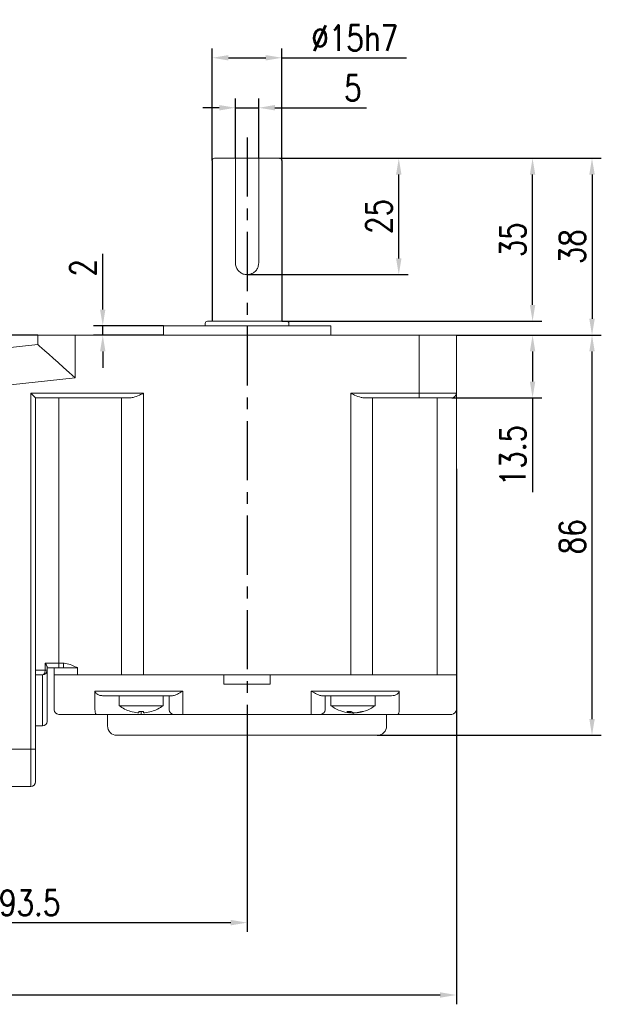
# Model space of a CAD drawing. Header units: inches. Extents: x 837 to 6223, y -2862 to 3098.
# Tile 39 of 139: x 4718 to 4843, y -1493 to -1282. Entities that reach past the tile are written whole.
import ezdxf

# ---------------------------------------------------------------- set-up
doc = ezdxf.new("R2010")
doc.units = ezdxf.units.IN
doc.header["$LTSCALE"] = 10
doc.header["$MEASUREMENT"] = 0
doc.linetypes.add('CENTER', pattern=[10.16, 6.35, -1.27, 1.27, -1.27])
doc.layers.add('3中心线层', color=1, linetype='CENTER')
doc.layers.add('7标注层', color=4, linetype='Continuous')
doc.styles.add('TH_GBDIM', font='romans.shx', dxfattribs={"width": 0.8, "bigfont": 'gbcbig.shx'})
doc.dimstyles.new('TH_GBDIM', dxfattribs={"dimtxt": 3.5, "dimasz": 2.5, "dimexe": 2, "dimexo": 0, "dimgap": 1, "dimtad": 1, "dimdec": 4, "dimdsep": 46, "dimtxsty": 'TH_GBDIM', "dimcen": 0.09, "dimclrd": 4, "dimclre": 4, "dimclrt": 3, "dimadec": 0, "dimazin": 0, "dimtfac": 1, "dimtdec": 4, "dimtmove": 0, "dimatfit": 3, "dimfxl": 1, "dimtzin": 0, "dimarcsym": 0})

# ---------------------------------------------------------------- blocks, each defined once
blk = doc.blocks.new('*D316')
at = {"layer": '7标注层', "color": 4, "lineweight": -2, "transparency": 16777216}
for p, q in [((4490.98, -1378.4), (4490.98, -1493.49)), ((4811.48, -1378.4), (4811.48, -1493.49)), ((4494.48, -1491.49), (4807.98, -1491.49))]:
    blk.add_line(p, q, dxfattribs=at)
at = {"layer": '7标注层', "color": 4, "transparency": 16777216}
for points in [[(4494.48, -1490.91), (4494.48, -1492.08), (4490.98, -1491.49)], [(4807.98, -1490.91), (4807.98, -1492.08), (4811.48, -1491.49)]]:
    blk.add_solid(points, dxfattribs=at)
at = {"layer": 'Defpoints', "color": 0, "transparency": 16777216}
for p in [(4490.98, -1378.4), (4811.48, -1378.4), (4811.48, -1491.49)]:
    blk.add_point(p, dxfattribs=at)
at = {"layer": '7标注层', "color": 3, "transparency": 16777216, "insert": (4652.08, -1487.24), "char_height": 5.5, "attachment_point": 5, "style": 'TH_GBDIM'}
blk.add_mtext('320.5', dxfattribs=at)
blk = doc.blocks.new('*D311')
at = {"layer": '7标注层', "color": 4, "lineweight": -2, "transparency": 16777216}
for p, q in [((4766.48, -1438.73), (4766.48, -1477.94)), ((4672.98, -1446.68), (4672.98, -1477.94)), ((4676.48, -1475.94), (4762.98, -1475.94))]:
    blk.add_line(p, q, dxfattribs=at)
at = {"layer": '7标注层', "color": 4, "transparency": 16777216}
for points in [[(4676.48, -1475.36), (4676.48, -1476.53), (4672.98, -1475.94)], [(4762.98, -1475.36), (4762.98, -1476.53), (4766.48, -1475.94)]]:
    blk.add_solid(points, dxfattribs=at)
at = {"layer": 'Defpoints', "color": 0, "transparency": 16777216}
for p in [(4766.48, -1438.73), (4672.98, -1446.68), (4766.48, -1475.94)]:
    blk.add_point(p, dxfattribs=at)
at = {"layer": '7标注层', "color": 3, "transparency": 16777216, "insert": (4719.73, -1471.69), "char_height": 5.5, "attachment_point": 5, "style": 'TH_GBDIM'}
blk.add_mtext('93.5', dxfattribs=at)
blk = doc.blocks.new('*D317')
at = {"layer": '7标注层', "color": 4, "lineweight": -2, "transparency": 16777216}
for p, q in [((4811.48, -1349.68), (4829.87, -1349.68)), ((4827.87, -1353.18), (4827.87, -1359.68)), ((4810.48, -1363.18), (4829.87, -1363.18)), ((4827.87, -1363.18), (4827.87, -1383.46))]:
    blk.add_line(p, q, dxfattribs=at)
at = {"layer": '7标注层', "color": 4, "transparency": 16777216}
for points in [[(4827.29, -1353.18), (4828.45, -1353.18), (4827.87, -1349.68)], [(4827.29, -1359.68), (4828.45, -1359.68), (4827.87, -1363.18)]]:
    blk.add_solid(points, dxfattribs=at)
at = {"layer": 'Defpoints', "color": 0, "transparency": 16777216}
for p in [(4811.48, -1349.68), (4827.87, -1349.68), (4810.48, -1363.18)]:
    blk.add_point(p, dxfattribs=at)
at = {"layer": '7标注层', "color": 3, "transparency": 16777216, "insert": (4823.62, -1375.57), "char_height": 5.5, "attachment_point": 5, "rotation": 90, "style": 'TH_GBDIM'}
blk.add_mtext('13.5', dxfattribs=at)
blk = doc.blocks.new('*D318')
at = {"layer": '7标注层', "color": 4, "lineweight": -2, "transparency": 16777216}
for p, q in [((4811.48, -1349.68), (4842.65, -1349.68)), ((4840.65, -1432.18), (4840.65, -1353.18)), ((4794.48, -1435.68), (4842.65, -1435.68))]:
    blk.add_line(p, q, dxfattribs=at)
at = {"layer": '7标注层', "color": 4, "transparency": 16777216}
for points in [[(4840.07, -1353.18), (4841.24, -1353.18), (4840.65, -1349.68)], [(4840.07, -1432.18), (4841.24, -1432.18), (4840.65, -1435.68)]]:
    blk.add_solid(points, dxfattribs=at)
at = {"layer": 'Defpoints', "color": 0, "transparency": 16777216}
for p in [(4811.48, -1349.68), (4840.65, -1349.68), (4794.48, -1435.68)]:
    blk.add_point(p, dxfattribs=at)
at = {"layer": '7标注层', "color": 3, "transparency": 16777216, "insert": (4836.4, -1393.03), "char_height": 5.5, "attachment_point": 5, "rotation": 90, "style": 'TH_GBDIM'}
blk.add_mtext('86', dxfattribs=at)
blk = doc.blocks.new('*D319')
at = {"layer": '7标注层', "color": 4, "lineweight": -2, "transparency": 16777216}
for p, q in [((4758.98, -1312.18), (4758.98, -1288.08)), ((4773.98, -1312.18), (4773.98, -1288.08)), ((4762.48, -1290.08), (4770.48, -1290.08)), ((4773.98, -1290.08), (4800.75, -1290.08))]:
    blk.add_line(p, q, dxfattribs=at)
at = {"layer": '7标注层', "color": 4, "transparency": 16777216}
for points in [[(4762.48, -1289.5), (4762.48, -1290.66), (4758.98, -1290.08)], [(4770.48, -1289.5), (4770.48, -1290.66), (4773.98, -1290.08)]]:
    blk.add_solid(points, dxfattribs=at)
at = {"layer": 'Defpoints', "color": 0, "transparency": 16777216}
for p in [(4773.98, -1290.08), (4758.98, -1312.18), (4773.98, -1312.18)]:
    blk.add_point(p, dxfattribs=at)
at = {"layer": '7标注层', "color": 3, "transparency": 16777216, "insert": (4789.62, -1285.83), "char_height": 5.5, "attachment_point": 5, "style": 'TH_GBDIM'}
blk.add_mtext('{%%c15}{}{h7}', dxfattribs=at)
blk = doc.blocks.new('*D320')
at = {"layer": '7标注层', "color": 4, "lineweight": -2, "transparency": 16777216}
for p, q in [((4773.48, -1311.68), (4801.1, -1311.68)), ((4799.1, -1333.18), (4799.1, -1315.18)), ((4766.48, -1336.68), (4801.1, -1336.68))]:
    blk.add_line(p, q, dxfattribs=at)
at = {"layer": '7标注层', "color": 4, "transparency": 16777216}
for points in [[(4798.51, -1315.18), (4799.68, -1315.18), (4799.1, -1311.68)], [(4798.51, -1333.18), (4799.68, -1333.18), (4799.1, -1336.68)]]:
    blk.add_solid(points, dxfattribs=at)
at = {"layer": 'Defpoints', "color": 0, "transparency": 16777216}
for p in [(4773.48, -1311.68), (4799.1, -1311.68), (4766.48, -1336.68)]:
    blk.add_point(p, dxfattribs=at)
at = {"layer": '7标注层', "color": 3, "transparency": 16777216, "insert": (4794.85, -1324.18), "char_height": 5.5, "attachment_point": 5, "rotation": 90, "style": 'TH_GBDIM'}
blk.add_mtext('{25}{}{}', dxfattribs=at)
blk = doc.blocks.new('*D312')
at = {"layer": '7标注层', "color": 4, "lineweight": -2, "transparency": 16777216}
for p, q in [((4778.55, -1311.68), (4842.65, -1311.68)), ((4840.65, -1315.18), (4840.65, -1346.18)), ((4811.48, -1349.68), (4842.65, -1349.68))]:
    blk.add_line(p, q, dxfattribs=at)
at = {"layer": '7标注层', "color": 4, "transparency": 16777216}
for points in [[(4840.07, -1315.18), (4841.24, -1315.18), (4840.65, -1311.68)], [(4840.07, -1346.18), (4841.24, -1346.18), (4840.65, -1349.68)]]:
    blk.add_solid(points, dxfattribs=at)
at = {"layer": 'Defpoints', "color": 0, "transparency": 16777216}
for p in [(4778.55, -1311.68), (4811.48, -1349.68), (4840.65, -1349.68)]:
    blk.add_point(p, dxfattribs=at)
at = {"layer": '7标注层', "color": 3, "transparency": 16777216, "insert": (4836.4, -1330.68), "char_height": 5.5, "attachment_point": 5, "rotation": 90, "style": 'TH_GBDIM'}
blk.add_mtext('38', dxfattribs=at)
blk = doc.blocks.new('*D321')
at = {"layer": '7标注层', "color": 4, "lineweight": -2, "transparency": 16777216}
for p, q in [((4735.44, -1344.18), (4735.44, -1332.24)), ((4748.48, -1347.68), (4733.44, -1347.68)), ((4735.44, -1349.68), (4735.44, -1347.68)), ((4748.48, -1349.68), (4733.44, -1349.68)), ((4735.44, -1353.18), (4735.44, -1356.68))]:
    blk.add_line(p, q, dxfattribs=at)
at = {"layer": '7标注层', "color": 4, "transparency": 16777216}
for points in [[(4734.86, -1344.18), (4736.02, -1344.18), (4735.44, -1347.68)], [(4734.86, -1353.18), (4736.02, -1353.18), (4735.44, -1349.68)]]:
    blk.add_solid(points, dxfattribs=at)
at = {"layer": 'Defpoints', "color": 0, "transparency": 16777216}
for p in [(4748.48, -1347.68), (4735.44, -1349.68), (4748.48, -1349.68)]:
    blk.add_point(p, dxfattribs=at)
at = {"layer": '7标注层', "color": 3, "transparency": 16777216, "insert": (4731.19, -1335.21), "char_height": 5.5, "attachment_point": 5, "rotation": 90, "style": 'TH_GBDIM'}
blk.add_mtext('2', dxfattribs=at)
blk = doc.blocks.new('*D326')
at = {"layer": '7标注层', "color": 4, "lineweight": -2, "transparency": 16777216}
for p, q in [((4763.98, -1311.68), (4763.98, -1298.82)), ((4768.98, -1311.68), (4768.98, -1298.82)), ((4760.48, -1300.82), (4756.98, -1300.82)), ((4763.98, -1300.82), (4768.98, -1300.82)), ((4772.48, -1300.82), (4792.19, -1300.82))]:
    blk.add_line(p, q, dxfattribs=at)
at = {"layer": '7标注层', "color": 4, "transparency": 16777216}
for points in [[(4760.48, -1300.23), (4760.48, -1301.4), (4763.98, -1300.82)], [(4772.48, -1300.23), (4772.48, -1301.4), (4768.98, -1300.82)]]:
    blk.add_solid(points, dxfattribs=at)
at = {"layer": 'Defpoints', "color": 0, "transparency": 16777216}
for p in [(4768.98, -1300.82), (4763.98, -1311.68), (4768.98, -1311.68)]:
    blk.add_point(p, dxfattribs=at)
at = {"layer": '7标注层', "color": 3, "transparency": 16777216, "insert": (4789.22, -1296.57), "char_height": 5.5, "attachment_point": 5, "style": 'TH_GBDIM'}
blk.add_mtext('5', dxfattribs=at)
blk = doc.blocks.new('*D327')
at = {"layer": '7标注层', "color": 4, "lineweight": -2, "transparency": 16777216}
for p, q in [((4721.48, -1349.68), (4692.41, -1349.68)), ((4694.41, -1353.18), (4694.41, -1398.18)), ((4681.81, -1401.68), (4696.41, -1401.68))]:
    blk.add_line(p, q, dxfattribs=at)
at = {"layer": '7标注层', "color": 4, "transparency": 16777216}
for points in [[(4693.82, -1353.18), (4694.99, -1353.18), (4694.41, -1349.68)], [(4693.82, -1398.18), (4694.99, -1398.18), (4694.41, -1401.68)]]:
    blk.add_solid(points, dxfattribs=at)
at = {"layer": 'Defpoints', "color": 0, "transparency": 16777216}
for p in [(4721.48, -1349.68), (4681.81, -1401.68), (4694.41, -1401.68)]:
    blk.add_point(p, dxfattribs=at)
at = {"layer": '7标注层', "color": 3, "transparency": 16777216, "insert": (4690.16, -1375.68), "char_height": 5.5, "attachment_point": 5, "rotation": 90, "style": 'TH_GBDIM'}
blk.add_mtext('52', dxfattribs=at)
blk = doc.blocks.new('*D313')
at = {"layer": '7标注层', "color": 4, "lineweight": -2, "transparency": 16777216}
for p, q in [((4773.48, -1311.68), (4829.87, -1311.68)), ((4827.87, -1343.18), (4827.87, -1315.18)), ((4773.98, -1346.68), (4829.87, -1346.68))]:
    blk.add_line(p, q, dxfattribs=at)
at = {"layer": '7标注层', "color": 4, "transparency": 16777216}
for points in [[(4827.29, -1315.18), (4828.45, -1315.18), (4827.87, -1311.68)], [(4827.29, -1343.18), (4828.45, -1343.18), (4827.87, -1346.68)]]:
    blk.add_solid(points, dxfattribs=at)
at = {"layer": 'Defpoints', "color": 0, "transparency": 16777216}
for p in [(4773.48, -1311.68), (4827.87, -1311.68), (4773.98, -1346.68)]:
    blk.add_point(p, dxfattribs=at)
at = {"layer": '7标注层', "color": 3, "transparency": 16777216, "insert": (4823.62, -1329.18), "char_height": 5.5, "attachment_point": 5, "rotation": 90, "style": 'TH_GBDIM'}
blk.add_mtext('35', dxfattribs=at)

msp = doc.modelspace()

# ---------------------------------------------------------------- linework, layer by layer
at = {"color": 7, "linetype": 'Continuous', "lineweight": 15}
for p, q in [((4759.47871, -1311.68239), (4763.97871, -1311.68239)), ((4768.97871, -1311.68239), (4763.97871, -1311.68239)), ((4768.97871, -1311.68239), (4773.47871, -1311.68239)), ((4763.97871, -1334.18239), (4763.97871, -1312.18239)), ((4768.97871, -1312.18239), (4768.97871, -1334.18239)), ((4748.47871, -1347.68239), (4766.47871, -1347.68239)), ((4757.97871, -1346.68239), (4774.97871, -1346.68239)), ((4766.47871, -1347.68239), (4784.47871, -1347.68239)), ((4721.47871, -1351.68239), (4721.47871, -1349.68239)), ((4721.47871, -1349.68239), (4729.47871, -1349.68239)), ((4729.47871, -1349.68239), (4729.47871, -1358.85143)), ((4729.47871, -1349.68239), (4803.47871, -1349.68239)), ((4803.47871, -1362.18239), (4803.47871, -1349.68239)), ((4803.47871, -1349.68239), (4811.47871, -1349.68239)), ((4811.47871, -1349.68239), (4811.47871, -1362.18239)), ((4675.97871, -1356.68239), (4721.47871, -1351.68239)), ((4729.47871, -1358.85143), (4676.41695, -1364.68239)), ((4719.97871, -1362.18239), (4744.18717, -1362.18239)), ((4719.97871, -1438.68239), (4719.97871, -1362.18239)), ((4720.97871, -1363.18239), (4719.97871, -1362.18239)), ((4744.18717, -1362.18239), (4744.18717, -1422.68239)), ((4788.77026, -1362.18239), (4803.47871, -1362.18239)), ((4788.77026, -1422.68239), (4788.77026, -1362.18239)), ((4803.47871, -1362.18239), (4803.47871, -1363.18239)), ((4803.47871, -1362.18239), (4811.47871, -1362.18239)), ((4811.47871, -1362.18239), (4811.47871, -1422.68239)), ((4720.97871, -1363.18239), (4720.97871, -1438.68239)), ((4741.18717, -1363.18239), (4720.97871, -1363.18239)), ((4725.97871, -1363.18239), (4725.97871, -1420.18239)), ((4739.4887, -1422.68239), (4739.4887, -1363.18239)), ((4803.47871, -1363.18239), (4791.77026, -1363.18239)), ((4793.46872, -1363.18239), (4793.46872, -1422.68239)), ((4810.47871, -1363.18239), (4803.47871, -1363.18239)), ((4807.34695, -1422.68239), (4807.34695, -1363.18239)), ((4720.97871, -1421.68239), (4723.06205, -1421.68239)), ((4723.06205, -1420.18239), (4725.97871, -1420.18239)), ((4723.06205, -1421.68239), (4723.06205, -1420.18239)), ((4723.06205, -1421.68239), (4723.47871, -1421.68239)), ((4723.47871, -1421.03486), (4723.47871, -1421.68239)), ((4725.97871, -1421.18239), (4723.47871, -1421.18239)), ((4723.47871, -1421.68239), (4723.47871, -1432.68239)), ((4724.97871, -1421.18239), (4724.97871, -1422.68239)), ((4725.97871, -1420.18239), (4725.97871, -1421.18239)), ((4725.97871, -1420.18239), (4726.97871, -1420.18239)), ((4726.97871, -1421.18239), (4725.97871, -1421.18239)), ((4726.97871, -1420.18239), (4726.97871, -1421.18239)), ((4726.97871, -1421.18239), (4729.64253, -1421.18239)), ((4729.64253, -1421.18239), (4729.97871, -1421.18239)), ((4729.97871, -1421.07622), (4729.97871, -1422.68239)), ((4722.47871, -1422.68239), (4720.97871, -1422.68239)), ((4722.47871, -1433.68239), (4722.47871, -1422.68239)), ((4724.97871, -1430.18239), (4724.97871, -1422.68239)), ((4724.97871, -1422.68239), (4729.87089, -1422.68239)), ((4729.87089, -1422.68239), (4736.75685, -1422.68239)), ((4736.75685, -1422.68239), (4729.97871, -1422.68239)), ((4739.4887, -1422.68239), (4736.75685, -1422.68239)), ((4739.4887, -1422.68239), (4736.75685, -1422.68239)), ((4739.4887, -1422.68239), (4744.18717, -1422.68239)), ((4739.4887, -1422.68239), (4744.18717, -1422.68239)), ((4761.47871, -1422.68239), (4744.18717, -1422.68239)), ((4744.18717, -1422.68239), (4788.77026, -1422.68239)), ((4761.47871, -1422.68239), (4761.47871, -1424.68239)), ((4771.47871, -1424.68239), (4771.47871, -1422.68239)), ((4788.77026, -1422.68239), (4771.47871, -1422.68239)), ((4788.77026, -1422.68239), (4793.46872, -1422.68239)), ((4788.77026, -1422.68239), (4793.46872, -1422.68239)), ((4796.20057, -1422.68239), (4793.46872, -1422.68239)), ((4796.20057, -1422.68239), (4793.46872, -1422.68239)), ((4796.20057, -1422.68239), (4801.9459, -1422.68239)), ((4801.9459, -1422.68239), (4796.20057, -1422.68239)), ((4807.34695, -1422.68239), (4801.9459, -1422.68239)), ((4807.34695, -1422.68239), (4801.9459, -1422.68239)), ((4807.34695, -1422.68239), (4811.47871, -1422.68239)), ((4807.34695, -1422.68239), (4811.47871, -1422.68239)), ((4811.47871, -1422.68239), (4811.47871, -1430.18239)), ((4733.77316, -1426.18239), (4736.75685, -1426.18239)), ((4733.77316, -1430.18239), (4733.77316, -1426.18239)), ((4736.75685, -1426.18239), (4739.4887, -1426.18239)), ((4739.4887, -1426.18239), (4744.18717, -1426.18239)), ((4744.18717, -1426.18239), (4752.69218, -1426.18239)), ((4752.69218, -1426.18239), (4752.69218, -1430.18239)), ((4771.47871, -1424.68239), (4761.47871, -1424.68239)), ((4780.26524, -1426.18239), (4788.77026, -1426.18239)), ((4780.26524, -1430.18239), (4780.26524, -1426.18239)), ((4788.77026, -1426.18239), (4793.46872, -1426.18239)), ((4793.46872, -1426.18239), (4796.20057, -1426.18239)), ((4796.20057, -1426.18239), (4799.18426, -1426.18239)), ((4799.18426, -1426.18239), (4799.18426, -1430.18239)), ((4737.69655, -1427.18239), (4735.41145, -1427.18239)), ((4739.15003, -1427.18239), (4737.69655, -1427.18239)), ((4739.15003, -1427.18239), (4739.31939, -1427.18239)), ((4740.4284, -1427.18239), (4739.31939, -1427.18239)), ((4744.18717, -1427.18239), (4740.4284, -1427.18239)), ((4750.45612, -1427.18239), (4744.18717, -1427.18239)), ((4749.69218, -1430.18239), (4749.69218, -1427.18239)), ((4788.77026, -1427.18239), (4782.50131, -1427.18239)), ((4783.26524, -1427.18239), (4783.26524, -1430.18239)), ((4792.52903, -1427.18239), (4788.77026, -1427.18239)), ((4793.63803, -1427.18239), (4792.52903, -1427.18239)), ((4793.63803, -1427.18239), (4793.80739, -1427.18239)), ((4795.26088, -1427.18239), (4793.80739, -1427.18239)), ((4797.54598, -1427.18239), (4795.26088, -1427.18239)), ((4738.94218, -1429.31959), (4748.44218, -1429.31959)), ((4752.69218, -1430.18239), (4752.69218, -1431.18239)), ((4780.26524, -1430.18239), (4780.26524, -1431.18239)), ((4784.51524, -1429.31959), (4794.01524, -1429.31959)), ((4729.89245, -1431.18239), (4725.97871, -1431.18239)), ((4734.05762, -1431.18239), (4729.89245, -1431.18239)), ((4743.69218, -1431.18239), (4734.05762, -1431.18239)), ((4741.43832, -1430.54268), (4741.43059, -1430.55606)), ((4743.20218, -1430.8282), (4743.20218, -1430.54268)), ((4743.69218, -1430.55606), (4743.69218, -1431.18239)), ((4750.69218, -1431.18239), (4743.69218, -1431.18239)), ((4744.18218, -1430.54268), (4744.18218, -1430.8282)), ((4752.69218, -1431.18239), (4750.69218, -1431.18239)), ((4780.26524, -1431.18239), (4752.69218, -1431.18239)), ((4782.26524, -1431.18239), (4780.26524, -1431.18239)), ((4789.26524, -1431.18239), (4782.26524, -1431.18239)), ((4788.51071, -1430.8282), (4788.51071, -1430.55529)), ((4788.72221, -1430.8282), (4788.72221, -1430.54942)), ((4789.11403, -1430.70909), (4789.11403, -1430.8282)), ((4789.26524, -1430.7788), (4789.26524, -1431.18239)), ((4798.8998, -1431.18239), (4789.26524, -1431.18239)), ((4790.18248, -1430.77746), (4790.18248, -1430.8282)), ((4801.77225, -1431.18239), (4798.8998, -1431.18239)), ((4807.17331, -1431.18239), (4801.77225, -1431.18239)), ((4810.47871, -1431.18239), (4807.17331, -1431.18239)), ((4720.97871, -1433.68239), (4722.47871, -1433.68239)), ((4794.47871, -1435.68239), (4738.47871, -1435.68239)), ((4672.97871, -1438.68239), (4719.97871, -1438.68239)), ((4719.97871, -1446.68239), (4719.97871, -1438.68239)), ((4720.97871, -1438.68239), (4719.97871, -1438.68239)), ((4720.97871, -1438.68239), (4720.97871, -1445.68239)), ((4719.97871, -1446.68239), (4672.97871, -1446.68239))]:
    msp.add_line(p, q, dxfattribs=at)
for p, q in [((4758.97871, -1312.18239), (4758.97871, -1346.68239)), ((4773.97871, -1312.18239), (4773.97871, -1346.68239))]:
    msp.add_line(p, q)
at = {"color": 7, "linetype": 'Continuous', "lineweight": 15, "flags": 128}
for points in [[(4721.47871, -1351.68239), (4721.5772, -1351.77066), (4721.87026, -1352.03327), (4722.35066, -1352.46377), (4723.00658, -1353.05156), (4723.82186, -1353.78216), (4724.77643, -1354.63758), (4725.84679, -1355.59676), (4727.00658, -1356.63608), (4728.22724, -1357.72994), (4729.47871, -1358.85143)], [(4723.06205, -1421.68239), (4723.05084, -1421.87748), (4723.01764, -1422.06508), (4722.96374, -1422.23796), (4722.89119, -1422.3895), (4722.80279, -1422.51386), (4722.70194, -1422.60627), (4722.59251, -1422.66318), (4722.47871, -1422.68239)], [(4729.70916, -1421.048), (4729.7008, -1421.06486), (4729.69244, -1421.08172), (4729.68409, -1421.09856), (4729.67575, -1421.11539), (4729.66742, -1421.13219), (4729.65911, -1421.14896), (4729.65081, -1421.1657), (4729.64253, -1421.18239)], [(4745.94605, -1430.54268), (4745.94943, -1430.54853), (4745.95184, -1430.55272), (4745.95329, -1430.55523), (4745.95378, -1430.55606)], [(4788.72221, -1430.8282), (4788.55071, -1430.80756), (4788.53344, -1430.80523)]]:
    msp.add_lwpolyline(points, dxfattribs=at)
at = {"color": 7, "linetype": 'Continuous', "lineweight": 15}
for centre, radius, start, end in [((4759.47871, -1312.18239), 0.5, 90, 180), ((4773.47871, -1312.18239), 0.5, 0, 90), ((4757.97871, -1347.18239), 0.5, 90, 180), ((4774.97871, -1347.18239), 0.5, 0, 90), ((4810.47871, -1362.18239), 1, 270, 0), ((4722.47871, -1421.68239), 1, 270, 0), ((4725.97871, -1430.18239), 1, 180, 270), ((4743.69218, -1422.88239), 8, 233.5764264, 253.5786384), ((4743.69218, -1422.88239), 8, 286.4213616, 306.4235736), ((4750.69218, -1430.18239), 1, 180, 270), ((4782.26524, -1430.18239), 1, 270, 0), ((4789.26524, -1422.88239), 8, 233.5764264, 260.7696774), ((4789.26524, -1422.88239), 8, 279.2303226, 306.4235736), ((4810.47871, -1430.18239), 1, 270, 0), ((4743.69218, -1422.88239), 7.98498, 253.6046715, 264.3221101), ((4743.69218, -1421.57872), 8.97734, 266.8711338, 273.1288662), ((4743.69218, -1422.88239), 7.98498, 275.6778899, 286.3953285), ((4788.4046, -1422.88682), 7.66924, 266.6147021, 273.3852979), ((4788.93139, -1429.31466), 1.57091, 231.4185781, 254.4667605), ((4789.07895, -1424.03156), 6.83583, 260.7658585, 263.8616047), ((4789.83714, -1429.31466), 1.57091, 231.4185781, 254.4667605), ((4788.77677, -1429.53958), 1.33202, 284.6667544, 291.513204), ((4789.0697, -1423.98021), 6.8877, 276.1556513, 287.6774585), ((4789.44392, -1423.98021), 6.8877, 276.1556513, 287.6774585), ((4791.34832, -1429.242), 1.31407, 261.8139856, 278.1860144), ((4722.47871, -1432.68239), 1, 270, 0), ((4738.47871, -1433.68239), 2, 180, 270), ((4794.47871, -1433.68239), 2, 270, 0), ((4719.97871, -1445.68239), 1, 270, 0)]:
    msp.add_arc(centre, radius, start, end, dxfattribs=at)
for points, knots in [([(4763.97871, -1311.68239), (4763.97871, -1311.68844), (4763.97871, -1311.70054), (4763.97871, -1311.79608), (4763.97871, -1311.9347), (4763.97871, -1312.07292), (4763.97871, -1312.15601), (4763.97871, -1312.18239)], [0, 0, 0, 0, 0.233369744, 0.467050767, 0.691530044, 0.902046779, 1, 1, 1, 1]), ([(4768.97871, -1312.18239), (4768.97871, -1312.1286), (4768.97871, -1312.02105), (4768.97871, -1311.87698), (4768.97871, -1311.76421), (4768.97871, -1311.69445), (4768.97871, -1311.68621), (4768.97871, -1311.68239)], [0, 0, 0, 0, 0.198786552, 0.397408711, 0.600670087, 0.815045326, 1, 1, 1, 1]), ([(4768.97871, -1334.18239), (4768.95265, -1334.45467), (4768.90057, -1334.99886), (4768.49646, -1335.72887), (4767.88922, -1336.30496), (4767.10631, -1336.65254), (4766.26039, -1336.71837), (4765.45999, -1336.51272), (4764.76726, -1336.06668), (4764.24605, -1335.40754), (4764.00515, -1334.73315), (4763.98504, -1334.3143), (4763.97871, -1334.18239)], [0, 0, 0, 0, 0.103244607, 0.206344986, 0.313119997, 0.422625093, 0.528289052, 0.629840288, 0.732767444, 0.840539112, 0.949782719, 1, 1, 1, 1]), ([(4744.18717, -1362.18239), (4744.18286, -1362.18432), (4743.90506, -1362.30858), (4743.16259, -1362.63579), (4742.13439, -1363.07154), (4741.44782, -1363.15189), (4741.18717, -1363.18239)], [0, 0, 0, 0, 0.004181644, 0.26994157, 0.72284205, 1, 1, 1, 1]), ([(4791.77026, -1363.18239), (4791.5096, -1363.15189), (4790.82303, -1363.07154), (4789.79484, -1362.63577), (4789.05235, -1362.30859), (4788.77456, -1362.18432), (4788.77026, -1362.18239)], [0, 0, 0, 0, 0.277158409, 0.730058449, 0.995818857, 1, 1, 1, 1]), ([(4723.06205, -1420.18239), (4723.0632, -1420.18395), (4723.11212, -1420.25), (4723.25597, -1420.45879), (4723.43305, -1420.77172), (4723.4652, -1420.95702), (4723.47871, -1421.03486)], [0, 0, 0, 0, 0.004957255, 0.210261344, 0.668256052, 1, 1, 1, 1]), ([(4726.97871, -1420.18239), (4727.04032, -1420.18373), (4727.54387, -1420.19469), (4728.48868, -1420.45707), (4729.2975, -1420.84869), (4729.70916, -1421.048)], [0, 0, 0, 0, 0.064072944, 0.52365759, 1, 1, 1, 1]), ([(4729.70916, -1421.048), (4729.72793, -1421.05824), (4729.77059, -1421.08152), (4729.82512, -1421.10289), (4729.88966, -1421.10878), (4729.93398, -1421.09625), (4729.96834, -1421.08112), (4729.97681, -1421.07712), (4729.97871, -1421.07622)], [0, 0, 0, 0, 0.224845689, 0.51103387, 0.604748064, 0.901630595, 0.977879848, 1, 1, 1, 1]), ([(4735.41145, -1427.18239), (4735.15032, -1427.15722), (4734.70721, -1427.11449), (4734.20785, -1426.86155), (4733.93529, -1426.6149), (4733.79734, -1426.39578), (4733.78076, -1426.24952), (4733.77316, -1426.18239)], [0, 0, 0, 0, 0.375456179, 0.637100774, 0.789766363, 0.903516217, 1, 1, 1, 1]), ([(4752.69218, -1426.18239), (4752.68902, -1426.18422), (4752.63183, -1426.21725), (4752.23033, -1426.44908), (4751.59034, -1426.80949), (4750.89089, -1427.13061), (4750.57507, -1427.16823), (4750.45612, -1427.18239)], [0, 0, 0, 0, 0.004008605, 0.072495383, 0.508977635, 0.815042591, 1, 1, 1, 1]), ([(4782.50131, -1427.18239), (4782.38235, -1427.16823), (4782.06654, -1427.13061), (4781.36708, -1426.8095), (4780.7271, -1426.44907), (4780.32559, -1426.21726), (4780.2684, -1426.18422), (4780.26524, -1426.18239)], [0, 0, 0, 0, 0.184957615, 0.491023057, 0.927504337, 0.995991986, 1, 1, 1, 1]), ([(4799.18426, -1426.18239), (4799.17707, -1426.24763), (4799.16092, -1426.39396), (4799.01283, -1426.63082), (4798.69388, -1426.90277), (4798.18119, -1427.13054), (4797.75856, -1427.16504), (4797.54598, -1427.18239)], [0, 0, 0, 0, 0.093757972, 0.210303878, 0.391081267, 0.693703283, 1, 1, 1, 1]), ([(4734.05762, -1431.18239), (4734.05684, -1431.18239), (4734.03316, -1431.18214), (4733.9785, -1431.15562), (4733.89917, -1431.02907), (4733.82983, -1430.80127), (4733.7824, -1430.5097), (4733.77624, -1430.29152), (4733.77316, -1430.18239)], [0, 0, 0, 0, 0.005543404, 0.167838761, 0.383691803, 0.591587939, 0.795726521, 1, 1, 1, 1]), ([(4799.18426, -1430.18239), (4799.18118, -1430.29152), (4799.17502, -1430.5097), (4799.1276, -1430.80127), (4799.05825, -1431.02907), (4798.97892, -1431.15562), (4798.92427, -1431.18214), (4798.90058, -1431.18239), (4798.8998, -1431.18239)], [0, 0, 0, 0, 0.204273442, 0.408411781, 0.616307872, 0.832161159, 0.994456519, 1, 1, 1, 1]), ([(4742.90218, -1430.8282), (4742.93571, -1430.83121), (4743.00277, -1430.83722), (4743.09245, -1430.84103), (4743.16017, -1430.84027), (4743.1968, -1430.83552), (4743.20062, -1430.83033), (4743.20218, -1430.8282)], [0, 0, 0, 0, 0.213877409, 0.427807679, 0.640595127, 0.852877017, 1, 1, 1, 1]), ([(4744.18218, -1430.8282), (4744.18545, -1430.83121), (4744.19199, -1430.83722), (4744.24325, -1430.84103), (4744.31867, -1430.84027), (4744.40304, -1430.83553), (4744.4592, -1430.83033), (4744.48218, -1430.8282)], [0, 0, 0, 0, 0.213882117, 0.427812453, 0.640593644, 0.852881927, 1, 1, 1, 1]), ([(4788.348, -1430.8282), (4788.37773, -1430.83121), (4788.43722, -1430.83722), (4788.50053, -1430.84103), (4788.53432, -1430.84027), (4788.53595, -1430.83553), (4788.51804, -1430.83033), (4788.51071, -1430.8282)], [0, 0, 0, 0, 0.213879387, 0.427808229, 0.640594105, 0.852881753, 1, 1, 1, 1]), ([(4789.11403, -1430.8282), (4789.09821, -1430.83121), (4789.06655, -1430.83722), (4788.98493, -1430.84103), (4788.88938, -1430.84027), (4788.79741, -1430.83553), (4788.74405, -1430.83033), (4788.72221, -1430.8282)], [0, 0, 0, 0, 0.2138777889, 0.4278050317, 0.6405967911, 0.8528828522, 1, 1, 1, 1]), ([(4789.41645, -1430.8282), (4789.43227, -1430.83121), (4789.46393, -1430.83722), (4789.54555, -1430.84103), (4789.6411, -1430.84027), (4789.73307, -1430.83553), (4789.78643, -1430.83033), (4789.80827, -1430.8282)], [0, 0, 0, 0, 0.213877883, 0.42780522, 0.640594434, 0.85288063, 1, 1, 1, 1]), ([(4790.18248, -1430.8282), (4790.15265, -1430.83122), (4790.09298, -1430.83726), (4790.0311, -1430.84088), (4789.99821, -1430.84082), (4790.00044, -1430.83781), (4790.0012, -1430.83678)], [0, 0, 0, 0, 0.28515514, 0.570384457, 0.854081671, 1, 1, 1, 1])]:
    msp.add_open_spline(points, degree=3, knots=knots, dxfattribs=at)
for points in [[(4748.47871, -1347.68239), (4748.47871, -1349.68239)], [(4757.47871, -1347.18239), (4757.47871, -1347.68239)], [(4775.47871, -1347.68239), (4775.47871, -1347.18239)], [(4784.47871, -1349.68239), (4784.47871, -1347.68239)], [(4738.94218, -1427.18239), (4738.94218, -1429.31959)], [(4748.44218, -1429.31959), (4748.44218, -1427.18239)], [(4784.51524, -1427.18239), (4784.51524, -1429.31959)], [(4794.01524, -1429.31959), (4794.01524, -1427.18239)], [(4736.47871, -1431.18239), (4736.47871, -1433.68239)], [(4788.53344, -1430.83678), (4788.53344, -1430.55493)], [(4789.99704, -1430.80523), (4789.99704, -1430.83678)], [(4796.47871, -1433.68239), (4796.47871, -1431.18239)]]:
    msp.add_open_spline(points, degree=1, dxfattribs=at)
at = {"layer": '3中心线层', "ltscale": 0.2}
msp.add_line((4766.47871, -1307.1961), (4766.47871, -1438.73123), dxfattribs=at)

# ---------------------------------------------------------------- dimensions: what is measured, and where the dimension line sits
at = {"layer": '7标注层'}
dim = msp.add_linear_dim(base=(4773.97871, -1290.07896), p1=(4758.97871, -1312.18239), p2=(4773.97871, -1312.18239), text='{%%c<>}{}{h7}', dimstyle='TH_GBDIM', override={"dimtxt": 5.5, "dimasz": 3.5, "dimgap": 1.5, "dimdec": 1, "dimadec": 1}, dxfattribs=at)
dim.commit()
dim.dimension.update_dxf_attribs({"geometry": '*D319', "text_midpoint": (4789.61681, -1290.07896), "dimtype": 160})
for base, p1, p2, override, picture, middle in [((4768.97871, -1300.81796), (4763.97871, -1311.68239), (4768.97871, -1311.68239), {"dimtxt": 5.5, "dimasz": 3.5, "dimgap": 1.5, "dimdec": 1, "dimadec": 1}, '*D326', (4789.22412, -1300.81796)), ((4811.47871, -1491.49343), (4490.97871, -1378.39584), (4811.47871, -1378.39584), {"dimtxt": 5.5, "dimasz": 3.5, "dimgap": 1.5, "dimtad": 1, "dimjust": 0, "dimdec": 1, "dimlfac": 1, "dimse1": 0, "dimse2": 0, "dimsd1": 0, "dimsd2": 0, "dimadec": 1}, '*D316', (4652.08473, -1491.49343)), ((4766.47871, -1475.94403), (4672.97871, -1446.68239), (4766.47871, -1438.73123), {"dimtxt": 5.5, "dimasz": 3.5, "dimgap": 1.5, "dimdec": 1, "dimadec": 1}, '*D311', (4719.72871, -1475.94403))]:
    dim = msp.add_linear_dim(base=base, p1=p1, p2=p2, dimstyle='TH_GBDIM', override=override, dxfattribs=at)
    dim.commit()
    dim.dimension.update_dxf_attribs({"geometry": picture, "text_midpoint": middle, "dimtype": 160})
dim = msp.add_linear_dim(base=(4799.09653, -1311.68239), p1=(4766.47787, -1336.68229), p2=(4773.47871, -1311.68239), angle=90, text='{<>}{}{}', dimstyle='TH_GBDIM', override={"dimtxt": 5.5, "dimasz": 3.5, "dimgap": 1.5, "dimdec": 1, "dimadec": 1}, dxfattribs=at)
dim.commit()
dim.dimension.update_dxf_attribs({"geometry": '*D320', "text_midpoint": (4799.09653, -1324.18234), "dimtype": 160})
for base, p1, p2, picture, middle in [((4827.86961, -1311.68239), (4773.97871, -1346.68239), (4773.47871, -1311.68239), '*D313', (4823.61961, -1329.18239)), ((4694.40729, -1401.6824), (4721.47871, -1349.68239), (4681.80637, -1401.6824), '*D327', (4690.15729, -1375.68239))]:
    dim = msp.add_linear_dim(base=base, p1=p1, p2=p2, angle=90, dimstyle='TH_GBDIM', override={"dimtxt": 5.5, "dimasz": 3.5, "dimgap": 1.5, "dimdec": 1, "dimadec": 1}, dxfattribs=at)
    dim.commit()
    dim.dimension.update_dxf_attribs({"geometry": picture, "text_midpoint": middle})
for base, p1, p2, picture, middle in [((4840.65204, -1349.68239), (4778.54734, -1311.68239), (4811.47871, -1349.68239), '*D312', (4840.65204, -1330.68239)), ((4735.44116, -1349.68239), (4748.47871, -1347.68239), (4748.47871, -1349.68239), '*D321', (4735.44116, -1335.20964)), ((4840.65204, -1349.68239), (4794.47871, -1435.68239), (4811.47871, -1349.68239), '*D318', (4840.65204, -1393.02655)), ((4827.86961, -1349.68239), (4810.47871, -1363.18239), (4811.47871, -1349.68239), '*D317', (4827.86961, -1375.57287))]:
    dim = msp.add_linear_dim(base=base, p1=p1, p2=p2, angle=90, dimstyle='TH_GBDIM', override={"dimtxt": 5.5, "dimasz": 3.5, "dimgap": 1.5, "dimdec": 1, "dimadec": 1}, dxfattribs=at)
    dim.commit()
    dim.dimension.update_dxf_attribs({"geometry": picture, "text_midpoint": middle, "dimtype": 160})

doc.saveas('drawing.dxf')
